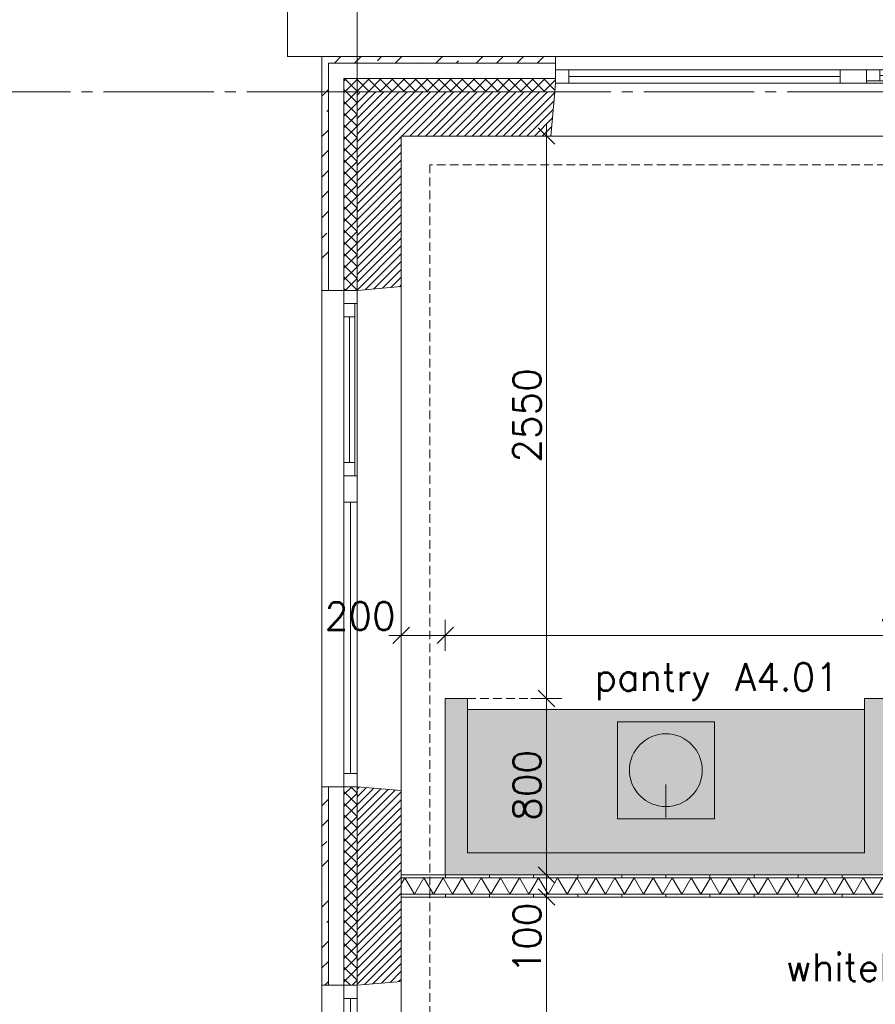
# Model space of a CAD drawing. Header units: millimetres. Extents: x -6136 to 498671, y -8363 to 238556.
# Tile 12 of 47: x -1530 to 2350, y 28264 to 32727. Entities that reach past the tile are written whole.
import ezdxf
from ezdxf.enums import TextEntityAlignment as Align

# ---------------------------------------------------------------- set-up
doc = ezdxf.new("R2010")
doc.units = ezdxf.units.MM
doc.header["$MEASUREMENT"] = 0
doc.linetypes.add('B0204', pattern=[650, 500, -50, 50, -50])
doc.linetypes.add('B0702', pattern=[58.685, 39.06, -19.625001])
for name, color, linetype in [('21 Buitenwanden', 7, 'Continuous'), ('21 Buitenwanden Doorsnede-arcering', 7, 'Continuous'), ('21 Buitenwanden Laagscheidingslijnen', 7, 'Continuous'), ('21 Buitenwanden Ramen', 7, 'Continuous'), ('23 Vloeren', 7, 'Continuous'), ('67 Radiatoren - lijn', 7, 'Continuous'), ('82 Interieur Fase 1', 7, 'Continuous'), ('_ Nieuw Fase 1', 7, 'Continuous'), ('_ Nieuw Fase 1 2D arcering', 7, 'Continuous'), ('_ Nieuw Fase 1 Doorsnede-arcering', 7, 'Continuous'), ('_ Nieuw Fase 1 Laagscheidingslijnen', 7, 'Continuous'), ('_ Nieuw Fase 1 tekst', 7, 'Continuous'), ('A Maatvoering', 7, 'Continuous'), ('A Maatvoering 1_50', 7, 'Continuous'), ('A Stramien', 7, 'Continuous'), ('Z Ruimtebenaming fase 1 Zone omranding', 7, 'Continuous')]:
    doc.layers.add(name, color=color, linetype=linetype)
doc.dimstyles.new('GENERATED_STYLE__1', dxfattribs={"dimtxt": 125, "dimasz": 71.25, "dimexe": 0.18, "dimexo": 0.0625, "dimgap": 0.09, "dimtad": 1, "dimtih": 1, "dimtoh": 1, "dimdec": 0, "dimzin": 0, "dimdsep": 46, "dimtxsty": 'Standard', "dimblk": 'ARROWHEAD_6', "dimblk1": 'ARROWHEAD_6', "dimblk2": 'ARROWHEAD_6', "dimcen": 0.09, "dimse1": 1, "dimse2": 1, "dimclrd": 1, "dimclre": 1, "dimclrt": 9, "dimadec": 0, "dimazin": 0, "dimtfac": 1, "dimtdec": 4, "dimtmove": 0, "dimatfit": 3, "dimfxl": 1, "dimtolj": 1, "dimtzin": 0, "dimarcsym": 0})
doc.dimstyles.new('GENERATED_STYLE__2', dxfattribs={"dimtxt": 125, "dimasz": 71.25, "dimexe": 0.18, "dimexo": 0.0625, "dimgap": 0.09, "dimtad": 1, "dimdec": 0, "dimzin": 0, "dimdsep": 46, "dimtxsty": 'Standard', "dimblk": 'ARROWHEAD_6', "dimblk1": 'ARROWHEAD_6', "dimblk2": 'ARROWHEAD_6', "dimcen": 0.09, "dimse1": 1, "dimse2": 1, "dimclrd": 1, "dimclre": 1, "dimclrt": 9, "dimadec": 0, "dimazin": 0, "dimtfac": 1, "dimtdec": 4, "dimtmove": 0, "dimatfit": 3, "dimfxl": 1, "dimtolj": 1, "dimtzin": 0, "dimarcsym": 0})
doc.dimstyles.new('GENERATED_STYLE__3', dxfattribs={"dimtxt": 125, "dimasz": 71.25, "dimexe": 0.18, "dimexo": 0.0625, "dimgap": 0.09, "dimtad": 1, "dimdec": 0, "dimzin": 0, "dimdsep": 46, "dimtxsty": 'Standard', "dimblk": 'ARROWHEAD_6', "dimblk1": 'ARROWHEAD_6', "dimblk2": 'ARROWHEAD_6', "dimcen": 0.09, "dimse1": 1, "dimse2": 1, "dimclrd": 1, "dimclre": 1, "dimclrt": 9, "dimadec": 0, "dimazin": 0, "dimtfac": 1, "dimtdec": 4, "dimtmove": 2, "dimatfit": 3, "dimfxl": 1, "dimtolj": 1, "dimtzin": 0, "dimarcsym": 0})
pattern_1 = [(45, (0, 0), (-91.9239, 91.9239), []), (45, (-45.96, 45.96), (-91.9239, 91.9239), [97.5, -32.5, 0, -32.5])]
pattern_2 = [(225, (0, 0), (-26.516504, 26.516504), []), (315, (0, 0), (26.516504, 26.516504), [])]
pattern_3 = [(45, (0, 0), (-17.67767, 17.67767), [])]
pattern_4 = [(315, (0, 0), (26.516504, 26.516504), []), (45, (0, 0), (-26.516504, 26.516504), [])]
pattern_5 = [(90, (0, 0), (-200, 0), [])]

# ---------------------------------------------------------------- blocks, each defined once
blk = doc.blocks.new('Slab_1_1', base_point=(200, 32200))
at = {"layer": '23 Vloeren', "color": 1, "linetype": 'Continuous', "lineweight": 0, "flags": 128}
blk.add_lwpolyline([(200, 32200), (200, 7400), (4520, 7400), (4520, 8150), (8080, 8150), (8080, 7400), (12400, 7400), (12400, 22320), (21800, 22320), (21800, 20900), (46600, 20900), (46600, 25220), (45850, 25220), (45850, 28780), (46600, 28780), (46600, 33100), (21800, 33100), (21800, 31600), (12400, 31600), (12400, 28550), (8780, 28550), (8780, 30202.3), (7150, 30202.3), (7150, 32200)], close=True, dxfattribs=at)
blk = doc.blocks.new('Rnx verticaal 23_12')
at = {"layer": '21 Buitenwanden Ramen', "color": 9, "linetype": 'Continuous', "lineweight": 0}
for p, q in [((-675, 60), (675, 60)), ((-675, 30), (-675, 0)), ((-675, 0), (-675, -40)), ((-675, 0), (-675, -40)), ((-555, 0), (555, 0)), ((615, -60), (-615, -60)), ((-696, -300), (675, -300))]:
    blk.add_line(p, q, dxfattribs=at)
at = {"layer": '21 Buitenwanden Ramen', "color": 2, "linetype": 'Continuous', "lineweight": 0}
blk.add_line((-675, 60), (-675, 30), dxfattribs=at)
at = {"layer": '21 Buitenwanden Ramen', "color": 1, "linetype": 'Continuous', "lineweight": 0}
for p, q in [((-675, 0), (-615, 0)), ((-615, 0), (-615, -50)), ((-615, 0), (-555, 0)), ((-615, -50), (-615, 0)), ((-555, 0), (-555, -50)), ((-555, 0), (555, 0)), ((555, -50), (555, 0)), ((555, 0), (615, 0)), ((615, -50), (615, 0)), ((615, 0), (675, 0)), ((615, 0), (615, -50)), ((-675, -40), (-675, -60)), ((-675, -40), (-675, -60)), ((-555, -25), (555, -25)), ((-675, -60), (-678.5, -100)), ((-615, -60), (-675, -60)), ((-615, -50), (-615, -60)), ((-555, -50), (-615, -50)), ((555, -50), (-555, -50)), ((615, -50), (555, -50)), ((615, -60), (615, -50)), ((675, -60), (615, -60)), ((-678.5, -100), (-696, -300))]:
    blk.add_line(p, q, dxfattribs=at)
blk = doc.blocks.new('Rnx verticaal 23_13')
at = {"layer": '21 Buitenwanden Ramen', "color": 9, "linetype": 'Continuous', "lineweight": 0}
for p, q in [((-675, 60), (675, 60)), ((675, 30), (675, 0)), ((675, 0), (675, -40)), ((675, 0), (675, -40)), ((-675, -300), (696, -300))]:
    blk.add_line(p, q, dxfattribs=at)
at = {"layer": '21 Buitenwanden Ramen', "color": 2, "linetype": 'Continuous', "lineweight": 0}
blk.add_line((675, 60), (675, 30), dxfattribs=at)
at = {"layer": '21 Buitenwanden Ramen', "color": 1, "linetype": 'Continuous', "lineweight": 0}
for p, q in [((-675, 0), (-615, 0)), ((-615, 0), (-615, -60)), ((-615, 0), (615, 0)), ((615, -60), (615, 0)), ((615, 0), (675, 0)), ((-615, -30), (615, -30)), ((675, -40), (675, -60)), ((675, -40), (675, -60)), ((-615, -60), (-675, -60)), ((615, -60), (-615, -60)), ((675, -60), (615, -60)), ((675, -60), (678.5, -100)), ((678.5, -100), (696, -300))]:
    blk.add_line(p, q, dxfattribs=at)
blk = doc.blocks.new('Wall_52_1', base_point=(12600, 32400))
at = {"layer": '21 Buitenwanden Doorsnede-arcering', "linetype": 'Continuous', "lineweight": 0, "true_color": 0x000000}
h = blk.add_hatch(dxfattribs=at)
h.set_pattern_fill('160_Natuursteen_0001', color=18, style=0, pattern_type=2)
h.set_pattern_definition(pattern_1)
h.paths.add_polyline_path([(-130, 32530), (-160, 32560), (-160, 32530)])
h = blk.add_hatch(dxfattribs=at)
h.set_pattern_fill('160_Natuursteen_0001', color=18, style=0, pattern_type=2)
h.set_pattern_definition(pattern_1)
h.paths.add_polyline_path([(-130, 32560), (-160, 32560), (-130, 32530)])
h = blk.add_hatch(dxfattribs=at)
h.set_pattern_fill('160_Natuursteen_0001', color=18, style=0, pattern_type=2)
h.set_pattern_definition(pattern_1)
h.paths.add_polyline_path([(-130, 32530), (900, 32530), (900, 32560), (-130, 32560)])
h = blk.add_hatch(dxfattribs=at)
h.set_pattern_fill('415_Isolatie_ruit_0001', color=18, style=0, pattern_type=2)
h.set_pattern_definition(pattern_2)
h.paths.add_polyline_path([(-60, 32400), (0, 32400), (-60, 32460)])
h = blk.add_hatch(dxfattribs=at)
h.set_pattern_fill('415_Isolatie_ruit_0001', color=18, style=0, pattern_type=2)
h.set_pattern_definition(pattern_2)
h.paths.add_polyline_path([(0, 32460), (-60, 32460), (0, 32400)])
h = blk.add_hatch(dxfattribs=at)
h.set_pattern_fill('415_Isolatie_ruit_0001', color=18, style=0, pattern_type=2)
h.set_pattern_definition(pattern_2)
h.paths.add_polyline_path([(0, 32460), (0, 32400), (896.5, 32400), (900, 32440), (900, 32460)])
h = blk.add_hatch(dxfattribs=at)
h.set_pattern_fill('220_Gewapend_beton___pre_2B', color=18, style=0, pattern_type=2)
h.set_pattern_definition(pattern_3)
h.paths.add_polyline_path([(200, 32200), (0, 32400), (0, 32200)])
h = blk.add_hatch(dxfattribs=at)
h.set_pattern_fill('220_Gewapend_beton___pre_2B', color=18, style=0, pattern_type=2)
h.set_pattern_definition(pattern_3)
h.paths.add_polyline_path([(200, 32400), (0, 32400), (200, 32200)])
h = blk.add_hatch(dxfattribs=at)
h.set_pattern_fill('220_Gewapend_beton___pre_2B', color=18, style=0, pattern_type=2)
h.set_pattern_definition(pattern_3)
h.paths.add_polyline_path([(200, 32200), (879, 32200), (896.5, 32400), (200, 32400)])
at = {"layer": '21 Buitenwanden', "color": 2, "linetype": 'Continuous', "lineweight": 0}
blk.add_line((900, 32560), (900, 32530), dxfattribs=at)
at = {"layer": '21 Buitenwanden', "color": 9, "linetype": 'Continuous', "lineweight": 0}
for p, q in [((900, 32530), (900, 32500)), ((900, 32500), (900, 32460))]:
    blk.add_line(p, q, dxfattribs=at)
at = {"layer": '21 Buitenwanden', "color": 1, "linetype": 'Continuous', "lineweight": 0}
for p, q in [((900, 32460), (900, 32440)), ((900, 32440), (896.5, 32400)), ((896.5, 32400), (879, 32200))]:
    blk.add_line(p, q, dxfattribs=at)
at = {"layer": '21 Buitenwanden', "color": 2, "linetype": 'Continuous', "lineweight": 0, "flags": 128}
for points in [[(-160, 32560), (-160, 32530)], [(900, 32560), (-160, 32560)]]:
    blk.add_lwpolyline(points, dxfattribs=at)
at = {"layer": '21 Buitenwanden', "color": 1, "linetype": 'Continuous', "lineweight": 0, "flags": 128}
blk.add_lwpolyline([(200, 32200), (879, 32200)], dxfattribs=at)
at = {"layer": '21 Buitenwanden Laagscheidingslijnen', "color": 2, "linetype": 'Continuous', "lineweight": 0}
for p, q in [((-130, 32530), (-130, 32460)), ((-60, 32530), (-130, 32530)), ((900, 32530), (-60, 32530))]:
    blk.add_line(p, q, dxfattribs=at)
at = {"layer": '21 Buitenwanden Laagscheidingslijnen', "color": 1, "linetype": 'Continuous', "lineweight": 0}
for p, q in [((-60, 32460), (-60, 32400)), ((0, 32460), (-60, 32460)), ((900, 32460), (0, 32460)), ((0, 32400), (0, 32200)), ((200, 32400), (0, 32400)), ((896.5, 32400), (200, 32400))]:
    blk.add_line(p, q, dxfattribs=at)
at = {"layer": '21 Buitenwanden Ramen', "color": 1, "linetype": 'Continuous', "lineweight": 0, "xscale": -1, "zscale": 1000}
for name, p in [('Rnx verticaal 23_13', (1575, 32500)), ('Rnx verticaal 23_12', (2925, 32500))]:
    blk.add_blockref(name, p, dxfattribs=at)
blk = doc.blocks.new('Rnx verticaal 23_2')
at = {"layer": '21 Buitenwanden Ramen', "color": 9, "linetype": 'Continuous', "lineweight": 0}
for p, q in [((-675, 100), (675, 100)), ((675, 70), (675, 0)), ((-675, -260), (692.5, -260))]:
    blk.add_line(p, q, dxfattribs=at)
at = {"layer": '21 Buitenwanden Ramen', "color": 2, "linetype": 'Continuous', "lineweight": 0}
blk.add_line((675, 100), (675, 70), dxfattribs=at)
at = {"layer": '21 Buitenwanden Ramen', "color": 1, "linetype": 'Continuous', "lineweight": 0}
for p, q in [((-675, 0), (-615, 0)), ((-615, 0), (-615, -60)), ((-615, 0), (615, 0)), ((615, -60), (615, 0)), ((615, 0), (675, 0)), ((675, 0), (675, -60)), ((675, 0), (675, -60)), ((-615, -30), (615, -30)), ((-615, -60), (-675, -60)), ((615, -60), (-615, -60)), ((675, -60), (615, -60)), ((675, -60), (692.5, -260))]:
    blk.add_line(p, q, dxfattribs=at)
blk = doc.blocks.new('Rnx verticaal 23_4')
at = {"layer": '21 Buitenwanden Ramen', "color": 9, "linetype": 'Continuous', "lineweight": 0}
for p, q in [((-675, 100), (675, 100)), ((-675, 70), (-675, 0)), ((-615, 0), (615, 0)), ((-615, -30), (615, -30)), ((615, -60), (-615, -60)), ((-692.5, -260), (675, -260))]:
    blk.add_line(p, q, dxfattribs=at)
at = {"layer": '21 Buitenwanden Ramen', "color": 2, "linetype": 'Continuous', "lineweight": 0}
blk.add_line((-675, 100), (-675, 70), dxfattribs=at)
at = {"layer": '21 Buitenwanden Ramen', "color": 1, "linetype": 'Continuous', "lineweight": 0}
for p, q in [((-675, 0), (-615, 0)), ((-675, 0), (-675, -60)), ((-675, 0), (-675, -60)), ((-615, 0), (-615, -60)), ((615, -60), (615, 0)), ((615, 0), (675, 0)), ((-675, -60), (-692.5, -260)), ((-615, -60), (-675, -60)), ((675, -60), (615, -60))]:
    blk.add_line(p, q, dxfattribs=at)
blk = doc.blocks.new('Rnx verticaal 23_6')
at = {"layer": '21 Buitenwanden Ramen', "color": 9, "linetype": 'Continuous', "lineweight": 0}
for p, q in [((-450, 100), (450, 100)), ((450, 70), (450, 0)), ((-450, -260), (467.5, -260))]:
    blk.add_line(p, q, dxfattribs=at)
at = {"layer": '21 Buitenwanden Ramen', "color": 2, "linetype": 'Continuous', "lineweight": 0}
blk.add_line((450, 100), (450, 70), dxfattribs=at)
at = {"layer": '21 Buitenwanden Ramen', "color": 1, "linetype": 'Continuous', "lineweight": 0}
for p, q in [((-450, 0), (-390, 0)), ((-390, 0), (-390, -50)), ((-390, 0), (-330, 0)), ((-390, -50), (-390, 0)), ((-330, 0), (330, 0)), ((-330, 0), (-330, -50)), ((-330, 0), (330, 0)), ((330, -50), (330, 0)), ((330, 0), (390, 0)), ((390, -50), (390, 0)), ((390, 0), (450, 0)), ((390, 0), (390, -50)), ((450, 0), (450, -60)), ((450, 0), (450, -60)), ((-330, -25), (330, -25)), ((-390, -60), (-450, -60)), ((-390, -50), (-390, -60)), ((-330, -50), (-390, -50)), ((390, -60), (-390, -60)), ((330, -50), (-330, -50)), ((390, -50), (330, -50)), ((390, -60), (390, -50)), ((450, -60), (390, -60)), ((450, -60), (467.5, -260))]:
    blk.add_line(p, q, dxfattribs=at)
blk = doc.blocks.new('Wall_54_1', base_point=(0, 7200))
at = {"layer": '21 Buitenwanden Doorsnede-arcering', "linetype": 'Continuous', "lineweight": 0, "true_color": 0x000000}
h = blk.add_hatch(dxfattribs=at)
h.set_pattern_fill('160_Natuursteen_0001', color=18, style=0, pattern_type=2)
h.set_pattern_definition(pattern_1)
h.paths.add_polyline_path([(-130, 32530), (-160, 32530), (-160, 31500), (-130, 31500)])
h = blk.add_hatch(dxfattribs=at)
h.set_pattern_fill('415_Isolatie_ruit_0001', color=18, style=0, pattern_type=2)
h.set_pattern_definition(pattern_4)
h.paths.add_polyline_path([(-60, 32400), (-60, 31500), (0, 31500), (0, 32400)])
h = blk.add_hatch(dxfattribs=at)
h.set_pattern_fill('220_Gewapend_beton___pre_2B', color=18, style=0, pattern_type=2)
h.set_pattern_definition(pattern_3)
h.paths.add_polyline_path([(0, 32200), (0, 31500), (200, 31517.5), (200, 32200)])
h = blk.add_hatch(dxfattribs=at)
h.set_pattern_fill('160_Natuursteen_0001', color=18, style=0, pattern_type=2)
h.set_pattern_definition(pattern_1)
h.paths.add_polyline_path([(-160, 28350), (-130, 28350), (-130, 29250), (-160, 29250)])
h = blk.add_hatch(dxfattribs=at)
h.set_pattern_fill('415_Isolatie_ruit_0001', color=18, style=0, pattern_type=2)
h.set_pattern_definition(pattern_4)
h.paths.add_polyline_path([(0, 29250), (-60, 29250), (-60, 28350), (0, 28350)])
h = blk.add_hatch(dxfattribs=at)
h.set_pattern_fill('220_Gewapend_beton___pre_2B', color=18, style=0, pattern_type=2)
h.set_pattern_definition(pattern_3)
h.paths.add_polyline_path([(0, 28350), (200, 28367.5), (200, 29232.5), (0, 29250)])
at = {"layer": '21 Buitenwanden', "color": 1, "linetype": 'Continuous', "lineweight": 0}
for p, q in [((0, 31500), (200, 31517.5)), ((-60, 31500), (0, 31500)), ((-60, 29250), (0, 29250)), ((0, 29250), (200, 29232.5)), ((-60, 28350), (0, 28350)), ((0, 28350), (200, 28367.5))]:
    blk.add_line(p, q, dxfattribs=at)
at = {"layer": '21 Buitenwanden', "color": 2, "linetype": 'Continuous', "lineweight": 0}
for p, q in [((-160, 31500), (-130, 31500)), ((-160, 29250), (-130, 29250)), ((-160, 28350), (-130, 28350))]:
    blk.add_line(p, q, dxfattribs=at)
at = {"layer": '21 Buitenwanden', "color": 9, "linetype": 'Continuous', "lineweight": 0}
for p, q in [((-130, 31500), (-60, 31500)), ((-130, 29250), (-60, 29250)), ((-130, 28350), (-60, 28350))]:
    blk.add_line(p, q, dxfattribs=at)
at = {"layer": '21 Buitenwanden', "color": 2, "linetype": 'Continuous', "lineweight": 0, "flags": 128}
for points in [[(-160, 32530), (-160, 31500)], [(-160, 29250), (-160, 28350)]]:
    blk.add_lwpolyline(points, dxfattribs=at)
at = {"layer": '21 Buitenwanden', "color": 1, "linetype": 'Continuous', "lineweight": 0, "flags": 128}
for points in [[(200, 31517.5), (200, 32200)], [(200, 28367.5), (200, 29232.5)]]:
    blk.add_lwpolyline(points, dxfattribs=at)
at = {"layer": '21 Buitenwanden Laagscheidingslijnen', "color": 2, "linetype": 'Continuous', "lineweight": 0}
for p, q in [((-130, 32530), (-130, 32460)), ((-130, 32460), (-130, 31500)), ((-130, 29250), (-130, 28350))]:
    blk.add_line(p, q, dxfattribs=at)
at = {"layer": '21 Buitenwanden Laagscheidingslijnen', "color": 1, "linetype": 'Continuous', "lineweight": 0}
for p, q in [((-60, 32460), (-60, 32400)), ((-60, 32400), (-60, 31500)), ((0, 32400), (0, 32200)), ((0, 32200), (0, 31500)), ((-60, 29250), (-60, 28350)), ((0, 29250), (0, 28350))]:
    blk.add_line(p, q, dxfattribs=at)
at = {"layer": '21 Buitenwanden Ramen', "color": 1, "linetype": 'Continuous', "lineweight": 0, "zscale": 1000, "rotation": 90}
for name, p in [('Rnx verticaal 23_6', (-60, 31050)), ('Rnx verticaal 23_4', (-60, 29925)), ('Rnx verticaal 23_2', (-60, 27675))]:
    blk.add_blockref(name, p, dxfattribs=at)
blk = doc.blocks.new('*X359')
at = {"layer": '_ Nieuw Fase 1 Doorsnede-arcering', "color": 7, "linetype": 'Continuous', "lineweight": 0}
for p, q in [((200, 28808.9), (216.5, 28837.5)), ((259.8, 28762.5), (216.5, 28837.5)), ((259.8, 28762.5), (303.1, 28837.5)), ((346.4, 28762.5), (303.1, 28837.5)), ((346.4, 28762.5), (389.7, 28837.5)), ((433, 28762.5), (389.7, 28837.5)), ((433, 28762.5), (476.3, 28837.5)), ((519.6, 28762.5), (476.3, 28837.5)), ((519.6, 28762.5), (562.9, 28837.5)), ((606.2, 28762.5), (562.9, 28837.5)), ((606.2, 28762.5), (649.5, 28837.5)), ((692.8, 28762.5), (649.5, 28837.5)), ((692.8, 28762.5), (736.1, 28837.5)), ((779.4, 28762.5), (736.1, 28837.5)), ((779.4, 28762.5), (822.7, 28837.5)), ((866, 28762.5), (822.7, 28837.5)), ((866, 28762.5), (909.3, 28837.5)), ((952.6, 28762.5), (909.3, 28837.5)), ((952.6, 28762.5), (995.9, 28837.5)), ((1039.2, 28762.5), (995.9, 28837.5)), ((1039.2, 28762.5), (1082.5, 28837.5)), ((1125.8, 28762.5), (1082.5, 28837.5)), ((1125.8, 28762.5), (1169.1, 28837.5)), ((1212.4, 28762.5), (1169.1, 28837.5)), ((1212.4, 28762.5), (1255.7, 28837.5)), ((1299, 28762.5), (1255.7, 28837.5)), ((1299, 28762.5), (1342.3, 28837.5)), ((1385.6, 28762.5), (1342.3, 28837.5)), ((1385.6, 28762.5), (1428.9, 28837.5)), ((1472.2, 28762.5), (1428.9, 28837.5)), ((1472.2, 28762.5), (1515.5, 28837.5)), ((1558.8, 28762.5), (1515.5, 28837.5)), ((1558.8, 28762.5), (1602.1, 28837.5)), ((1645.4, 28762.5), (1602.1, 28837.5)), ((1645.4, 28762.5), (1688.7, 28837.5)), ((1732.1, 28762.5), (1688.7, 28837.5)), ((1732.1, 28762.5), (1775.4, 28837.5)), ((1818.7, 28762.5), (1775.4, 28837.5)), ((1818.7, 28762.5), (1862, 28837.5)), ((1905.3, 28762.5), (1862, 28837.5)), ((1905.3, 28762.5), (1948.6, 28837.5)), ((1991.9, 28762.5), (1948.6, 28837.5)), ((1991.9, 28762.5), (2035.2, 28837.5)), ((2078.5, 28762.5), (2035.2, 28837.5)), ((2078.5, 28762.5), (2121.8, 28837.5)), ((2165.1, 28762.5), (2121.8, 28837.5)), ((2165.1, 28762.5), (2208.4, 28837.5)), ((2251.7, 28762.5), (2208.4, 28837.5)), ((2251.7, 28762.5), (2295, 28837.5)), ((2338.3, 28762.5), (2295, 28837.5)), ((2338.3, 28762.5), (2381.6, 28837.5)), ((2424.9, 28762.5), (2381.6, 28837.5)), ((2424.9, 28762.5), (2468.2, 28837.5)), ((2511.5, 28762.5), (2468.2, 28837.5)), ((2511.5, 28762.5), (2554.8, 28837.5)), ((2598.1, 28762.5), (2554.8, 28837.5)), ((2598.1, 28762.5), (2641.4, 28837.5)), ((2684.7, 28762.5), (2641.4, 28837.5)), ((2684.7, 28762.5), (2728, 28837.5)), ((2771.3, 28762.5), (2728, 28837.5)), ((2771.3, 28762.5), (2814.6, 28837.5)), ((2857.9, 28762.5), (2814.6, 28837.5)), ((2857.9, 28762.5), (2901.2, 28837.5)), ((2944.5, 28762.5), (2901.2, 28837.5)), ((2944.5, 28762.5), (2987.8, 28837.5)), ((3031.1, 28762.5), (2987.8, 28837.5)), ((3031.1, 28762.5), (3074.4, 28837.5)), ((3117.7, 28762.5), (3074.4, 28837.5)), ((3117.7, 28762.5), (3161, 28837.5)), ((3204.3, 28762.5), (3161, 28837.5)), ((3204.3, 28762.5), (3247.6, 28837.5)), ((3290.9, 28762.5), (3247.6, 28837.5)), ((3290.9, 28762.5), (3334.2, 28837.5)), ((3377.5, 28762.5), (3334.2, 28837.5)), ((3377.5, 28762.5), (3420.8, 28837.5)), ((3464.1, 28762.5), (3420.8, 28837.5)), ((3464.1, 28762.5), (3507.4, 28837.5)), ((3550.7, 28762.5), (3507.4, 28837.5)), ((3550.7, 28762.5), (3594, 28837.5)), ((3637.3, 28762.5), (3594, 28837.5)), ((3637.3, 28762.5), (3680.6, 28837.5)), ((3723.9, 28762.5), (3680.6, 28837.5)), ((3723.9, 28762.5), (3767.2, 28837.5)), ((3810.5, 28762.5), (3767.2, 28837.5)), ((3810.5, 28762.5), (3853.8, 28837.5)), ((3897.1, 28762.5), (3853.8, 28837.5)), ((3897.1, 28762.5), (3940.4, 28837.5)), ((3983.7, 28762.5), (3940.4, 28837.5)), ((3983.7, 28762.5), (4027, 28837.5)), ((4070.3, 28762.5), (4027, 28837.5)), ((4070.3, 28762.5), (4113.6, 28837.5)), ((4156.9, 28762.5), (4113.6, 28837.5)), ((4156.9, 28762.5), (4200.2, 28837.5)), ((4243.5, 28762.5), (4200.2, 28837.5)), ((4243.5, 28762.5), (4286.8, 28837.5)), ((4330.1, 28762.5), (4286.8, 28837.5)), ((4330.1, 28762.5), (4373.4, 28837.5)), ((4416.7, 28762.5), (4373.4, 28837.5)), ((4416.7, 28762.5), (4460, 28837.5)), ((4503.3, 28762.5), (4460, 28837.5)), ((4503.3, 28762.5), (4546.6, 28837.5)), ((4589.9, 28762.5), (4546.6, 28837.5)), ((4589.9, 28762.5), (4633.2, 28837.5)), ((4676.5, 28762.5), (4633.2, 28837.5)), ((4676.5, 28762.5), (4719.8, 28837.5)), ((4750, 28785.3), (4719.8, 28837.5))]:
    blk.add_line(p, q, dxfattribs=at)
blk = doc.blocks.new('Wall_93_1', base_point=(200.000012, 28800))
at = {"layer": '_ Nieuw Fase 1 Doorsnede-arcering', "linetype": 'Continuous', "lineweight": 0, "true_color": 0x000000}
h = blk.add_hatch(dxfattribs=at)
h.set_pattern_fill('930_Lijnen_vert_200_0001', color=18, style=0, pattern_type=2)
h.set_pattern_definition(pattern_5)
h.paths.add_polyline_path([(4750.000012, 28850), (200.000012, 28850), (200.000012, 28837.5), (4750.000012, 28837.5)])
h = blk.add_hatch(dxfattribs=at)
h.set_pattern_fill('930_Lijnen_vert_200_0001', color=18, style=0, pattern_type=2)
h.set_pattern_definition(pattern_5)
h.paths.add_polyline_path([(200.000012, 28750), (4750.000012, 28750), (4750.000012, 28762.5), (200.000012, 28762.5)])
at = {"layer": '_ Nieuw Fase 1', "color": 1, "linetype": 'Continuous', "lineweight": 0, "flags": 128}
for points in [[(4750.000012, 28850), (200.000012, 28850)], [(200.000012, 28850), (200.000012, 28750)], [(4750.000012, 28750), (4750.000012, 28850)], [(200.000012, 28750), (4750.000012, 28750)]]:
    blk.add_lwpolyline(points, dxfattribs=at)
at = {"layer": '_ Nieuw Fase 1 Laagscheidingslijnen', "color": 1, "linetype": 'Continuous', "lineweight": 0}
for p, q in [((4750.000012, 28837.5), (200.000012, 28837.5)), ((200.000012, 28762.5), (4750.000012, 28762.5))]:
    blk.add_line(p, q, dxfattribs=at)
at = {"layer": '_ Nieuw Fase 1', "color": 1, "lineweight": 0}
blk.add_blockref('*X359', (0, 0), dxfattribs=at)
blk = doc.blocks.new('Wall_107_1', base_point=(450.000012, 28900))
at = {"layer": '_ Nieuw Fase 1 Doorsnede-arcering', "linetype": 'Continuous', "lineweight": 0, "true_color": 0xe89b00}
for points in [[(500.000012, 28950), (400.000012, 28950), (400.000012, 28850)], [(500.000012, 28950), (400.000012, 28850), (500.000012, 28850)], [(500.000012, 28850), (4650, 28850), (4650, 28950), (500.000012, 28950)], [(4650, 28950), (4750, 28850), (4750, 28950)], [(4650, 28950), (4650, 28850), (4750, 28850)]]:
    blk.add_hatch(color=42, dxfattribs=at).paths.add_polyline_path(points)
at = {"layer": '_ Nieuw Fase 1', "color": 1, "linetype": 'Continuous', "lineweight": 0, "flags": 128}
for points in [[(400.000012, 28850), (400.000012, 28950)], [(2300.000012, 28950), (500.000012, 28950)], [(4650, 28950), (2400.000012, 28950)], [(4750, 28850), (4750, 28950)], [(400.000012, 28850), (4750, 28850)]]:
    blk.add_lwpolyline(points, dxfattribs=at)
blk = doc.blocks.new('Wall_108_1', base_point=(450.000012, 29650))
at = {"layer": '_ Nieuw Fase 1 Doorsnede-arcering', "linetype": 'Continuous', "lineweight": 0, "true_color": 0xe89b00}
blk.add_hatch(color=42, dxfattribs=at).paths.add_polyline_path([(500.000012, 28950), (500.000012, 29650), (400.000012, 29650), (400.000012, 28950)])
at = {"layer": '_ Nieuw Fase 1', "color": 1, "linetype": 'Continuous', "lineweight": 0, "flags": 128}
for points in [[(400.000012, 29650), (400.000012, 28950)], [(500.000012, 29650), (400.000012, 29650)], [(500.000012, 28950), (500.000012, 29650)]]:
    blk.add_lwpolyline(points, dxfattribs=at)
blk = doc.blocks.new('Wall_110_1', base_point=(2350.000012, 29650))
at = {"layer": '_ Nieuw Fase 1 Doorsnede-arcering', "linetype": 'Continuous', "lineweight": 0, "true_color": 0xe89b00}
blk.add_hatch(color=42, dxfattribs=at).paths.add_polyline_path([(2300.000012, 29650), (2300.000012, 28950), (2400.000012, 28950), (2400.000012, 29650)])
at = {"layer": '_ Nieuw Fase 1', "color": 1, "linetype": 'Continuous', "lineweight": 0, "flags": 128}
for points in [[(2300.000012, 29650), (2300.000012, 28950)], [(2400.000012, 29650), (2300.000012, 29650)], [(2400.000012, 28950), (2400.000012, 29650)]]:
    blk.add_lwpolyline(points, dxfattribs=at)
blk = doc.blocks.new('*D416')
at = {"layer": 'A Maatvoering', "color": 1, "linetype": 'Continuous', "lineweight": 0}
for p, q in [((200, 29866), (200, 30006.7)), ((400, 29866), (400, 30006.7)), ((237.5, 29973.8), (162.5, 29898.8)), ((437.5, 29973.8), (362.5, 29898.8)), ((143.8, 29936.3), (200, 29936.3)), ((200, 29936.3), (400, 29936.3)), ((400, 29936.3), (4750, 29936.3))]:
    blk.add_line(p, q, dxfattribs=at)
at = {"layer": 'A Maatvoering', "color": 9, "lineweight": 0, "insert": (-146.6, 29961.3), "char_height": 125, "attachment_point": 7}
blk.add_mtext('\\A1;{\\pql;\\Ftxt.shx;200}', dxfattribs=at)
blk = doc.blocks.new('ARROWHEAD_6')
at = {"color": 0, "linetype": 'Continuous', "lineweight": 0}
for p, q in [((0, 0), (-1, 0)), ((-0.5, -0.5), (0.5, 0.5))]:
    blk.add_line(p, q, dxfattribs=at)
blk = doc.blocks.new('*D418')
at = {"layer": 'A Maatvoering', "color": 1, "linetype": 'Continuous', "lineweight": 0}
for p, q in [((4750, 29866), (4750, 30006.7)), ((437.5, 29973.8), (362.5, 29898.8)), ((4787.5, 29973.8), (4712.5, 29898.8)), ((400, 29936.3), (4750, 29936.3))]:
    blk.add_line(p, q, dxfattribs=at)
at = {"layer": 'A Maatvoering', "color": 9, "lineweight": 0, "insert": (2368.9, 29961.3), "char_height": 125, "attachment_point": 7}
blk.add_mtext('\\A1;{\\pql;\\Ftxt.shx;4350}', dxfattribs=at)
blk = doc.blocks.new('*D557')
at = {"layer": 'A Maatvoering', "color": 1, "linetype": 'Continuous', "lineweight": 0}
for p, q in [((200, 28099.6), (200, 28240.2)), ((5400, 28099.6), (5400, 28240.2)), ((143.8, 28169.9), (200, 28169.9)), ((237.5, 28207.4), (162.5, 28132.4)), ((200, 28169.9), (5400, 28169.9)), ((5437.5, 28207.4), (5362.5, 28132.4))]:
    blk.add_line(p, q, dxfattribs=at)
at = {"layer": 'A Maatvoering', "color": 9, "lineweight": 0, "insert": (2593.9, 28194.9), "char_height": 125, "attachment_point": 7}
blk.add_mtext('\\A1;{\\pql;\\Ftxt.shx;5200}', dxfattribs=at)
blk = doc.blocks.new('Standard grid marker')
at = {"layer": 'A Stramien', "color": 9, "linetype": 'B0204', "lineweight": 0}
for q in [(0, 0), (67800, 0)]:
    blk.add_line((3000, 0), q, dxfattribs=at)
blk.add_point((3000, 0), dxfattribs=at)
blk.add_point((3000, 0), dxfattribs=at)
at = {"layer": 'A Stramien', "color": 2, "lineweight": 0}
for tag, p in [('AC_MarkerText_1_0', (-175, -4.6)), ('AC_MarkerText_1_1', (70975, -4.6))]:
    blk.add_attdef(tag, text='', height=175, dxfattribs=at).set_placement(p, align=Align.MIDDLE_CENTER)
blk = doc.blocks.new('Standard grid marker_2')
at = {"layer": 'A Stramien', "color": 9, "linetype": 'B0204', "lineweight": 0}
blk.add_line((3000, 0), (37200, 0), dxfattribs=at)
at = {"layer": 'A Stramien', "color": 2, "lineweight": 0}
for tag, p in [('AC_MarkerText_1_0', (-175, -4.6)), ('AC_MarkerText_1_1', (40375, -4.6))]:
    blk.add_attdef(tag, text='', height=175, rotation=90, dxfattribs=at).set_placement(p, align=Align.MIDDLE_CENTER)
blk = doc.blocks.new('Ontwerp wasbak 23 KM')
at = {"layer": '_ Nieuw Fase 1', "color": 1, "linetype": 'Continuous', "lineweight": 0}
blk.add_line((220, 285), (220, 435), dxfattribs=at)
at = {"layer": '_ Nieuw Fase 1', "color": 1, "linetype": 'Continuous', "lineweight": 0, "flags": 128}
blk.add_lwpolyline([(0, 0), (440, 0), (440, 440), (0, 440)], close=True, dxfattribs=at)
at = {"layer": '_ Nieuw Fase 1', "color": 1, "linetype": 'Continuous', "lineweight": 0}
blk.add_circle((220, 220), 165, dxfattribs=at)
blk = doc.blocks.new('*D598')
at = {"layer": 'A Maatvoering', "color": 1, "linetype": 'Continuous', "lineweight": 0}
for p, q in [((928.7, 28750), (788.1, 28750)), ((820.9, 28787.5), (895.9, 28712.5)), ((858.4, 21650), (858.4, 28750)), ((928.7, 21650), (788.1, 21650)), ((820.9, 21687.5), (895.9, 21612.5))]:
    blk.add_line(p, q, dxfattribs=at)
at = {"layer": 'A Maatvoering', "color": 9, "lineweight": 0, "char_height": 125, "attachment_point": 7, "rotation": 90}
for s, insert in [('\\A1;{\\pql;\\Ftxt.shx;100}', (833.4, 28403.4)), ('\\A1;{\\pql;\\Ftxt.shx;7100}', (833.4, 24839.4))]:
    blk.add_mtext(s, dxfattribs=dict(at, insert=insert))
blk = doc.blocks.new('*D599')
at = {"layer": 'A Maatvoering', "color": 1, "linetype": 'Continuous', "lineweight": 0}
for p, q in [((820.9, 28887.5), (895.9, 28812.5)), ((928.7, 28850), (788.1, 28850)), ((858.4, 28750), (858.4, 28850)), ((928.7, 28750), (788.1, 28750)), ((820.9, 28787.5), (895.9, 28712.5))]:
    blk.add_line(p, q, dxfattribs=at)
blk = doc.blocks.new('*D600')
at = {"layer": 'A Maatvoering', "color": 1, "linetype": 'Continuous', "lineweight": 0}
for p, q in [((820.9, 29687.5), (895.9, 29612.5)), ((928.7, 29650), (788.1, 29650)), ((858.4, 28850), (858.4, 29650)), ((820.9, 28887.5), (895.9, 28812.5)), ((928.7, 28850), (788.1, 28850))]:
    blk.add_line(p, q, dxfattribs=at)
at = {"layer": 'A Maatvoering', "color": 9, "lineweight": 0, "insert": (833.4, 29095.5), "char_height": 125, "attachment_point": 7, "rotation": 90}
blk.add_mtext('\\A1;{\\pql;\\Ftxt.shx;800}', dxfattribs=at)
blk = doc.blocks.new('*D601')
at = {"layer": 'A Maatvoering', "color": 1, "linetype": 'Continuous', "lineweight": 0}
for p, q in [((895.9, 32162.5), (820.9, 32237.5)), ((858.4, 32200), (858.4, 32256.2)), ((928.7, 32200), (788.1, 32200)), ((858.4, 29650), (858.4, 32200)), ((820.9, 29687.5), (895.9, 29612.5)), ((928.7, 29650), (788.1, 29650))]:
    blk.add_line(p, q, dxfattribs=at)
at = {"layer": 'A Maatvoering', "color": 9, "lineweight": 0, "insert": (833.4, 30718.9), "char_height": 125, "attachment_point": 7, "rotation": 90}
blk.add_mtext('\\A1;{\\pql;\\Ftxt.shx;2550}', dxfattribs=at)
blk = doc.blocks.new('*D612')
at = {"layer": 'A Maatvoering', "color": 1, "linetype": 'Continuous', "lineweight": 0}
for p, q in [((4424.5, 28750), (4283.8, 28750)), ((4316.7, 28787.5), (4391.7, 28712.5)), ((4354.2, 21650), (4354.2, 28750)), ((4424.5, 21650), (4283.8, 21650)), ((4316.7, 21687.5), (4391.7, 21612.5))]:
    blk.add_line(p, q, dxfattribs=at)
at = {"layer": 'A Maatvoering', "color": 9, "lineweight": 0, "char_height": 125, "attachment_point": 7, "rotation": 90}
for s, insert in [('\\A1;{\\pql;\\Ftxt.shx;100}', (4329.2, 28403.4)), ('\\A1;{\\pql;\\Ftxt.shx;7100}', (4329.2, 24839.4))]:
    blk.add_mtext(s, dxfattribs=dict(at, insert=insert))
blk = doc.blocks.new('*D613')
at = {"layer": 'A Maatvoering', "color": 1, "linetype": 'Continuous', "lineweight": 0}
for p, q in [((4316.7, 28887.5), (4391.7, 28812.5)), ((4424.5, 28850), (4283.8, 28850)), ((4354.2, 28750), (4354.2, 28850)), ((4424.5, 28750), (4283.8, 28750)), ((4316.7, 28787.5), (4391.7, 28712.5))]:
    blk.add_line(p, q, dxfattribs=at)
blk = doc.blocks.new('*D614')
at = {"layer": 'A Maatvoering', "color": 1, "linetype": 'Continuous', "lineweight": 0}
for p, q in [((4316.7, 29687.5), (4391.7, 29612.5)), ((4424.5, 29650), (4283.8, 29650)), ((4354.2, 28850), (4354.2, 29650)), ((4316.7, 28887.5), (4391.7, 28812.5)), ((4424.5, 28850), (4283.8, 28850))]:
    blk.add_line(p, q, dxfattribs=at)
at = {"layer": 'A Maatvoering', "color": 9, "lineweight": 0, "insert": (4329.2, 29095.5), "char_height": 125, "attachment_point": 7, "rotation": 90}
blk.add_mtext('\\A1;{\\pql;\\Ftxt.shx;800}', dxfattribs=at)
blk = doc.blocks.new('*D615')
at = {"layer": 'A Maatvoering', "color": 1, "linetype": 'Continuous', "lineweight": 0}
for p, q in [((4391.7, 32162.5), (4316.7, 32237.5)), ((4354.2, 32200), (4354.2, 32256.2)), ((4424.5, 32200), (4283.8, 32200)), ((4354.2, 29650), (4354.2, 32200)), ((4316.7, 29687.5), (4391.7, 29612.5)), ((4424.5, 29650), (4283.8, 29650))]:
    blk.add_line(p, q, dxfattribs=at)
at = {"layer": 'A Maatvoering', "color": 9, "lineweight": 0, "insert": (4346.7, 30371.6), "char_height": 125, "attachment_point": 7, "rotation": 90}
blk.add_mtext('\\A1;{\\pql;\\Ftxt.shx;2550}', dxfattribs=at)

msp = doc.modelspace()

# ---------------------------------------------------------------- hatches: boundary and pattern name
at = {"layer": '_ Nieuw Fase 1 2D arcering', "linetype": 'Continuous', "lineweight": 0}
msp.add_hatch(color=255, dxfattribs=at).paths.add_polyline_path([(500, 29600), (500, 28950), (2300, 28950), (2300, 29600)])

# ---------------------------------------------------------------- linework, layer by layer
at = {"layer": '23 Vloeren', "color": 1, "linetype": 'Continuous', "lineweight": 0}
msp.add_lwpolyline([(-160, 32560), (-315, 32560), (-315, 34515), (12915, 34515), (12915, 32560), (12760, 32560)], dxfattribs=at)
at = {"layer": '67 Radiatoren - lijn', "color": 9, "linetype": 'B0702', "lineweight": 0}
msp.add_lwpolyline([(7150, 32070), (330, 32070), (330, 7530), (4550, 7530)], dxfattribs=at)
at = {"layer": '_ Nieuw Fase 1 2D arcering', "color": 1, "linetype": 'Continuous', "lineweight": 0, "flags": 128}
msp.add_lwpolyline([(500, 29600), (500, 28950), (2300, 28950), (2300, 29600)], close=True, dxfattribs=at)
at = {"layer": 'A Maatvoering 1_50', "color": 9, "linetype": 'B0702', "lineweight": 0}
msp.add_line((500, 29650), (858.4, 29650), dxfattribs=at)
at = {"layer": 'Z Ruimtebenaming fase 1 Zone omranding', "color": 7, "linetype": 'Continuous', "lineweight": 0, "flags": 128}
for points in [[(200, 32200), (200, 28850), (7150, 28850), (7150, 32200)], [(200, 21650), (5350, 21650), (5350, 28750), (200, 28750)]]:
    msp.add_lwpolyline(points, close=True, dxfattribs=at)

# ---------------------------------------------------------------- block references
at = {"layer": '21 Buitenwanden', "color": 1, "lineweight": 0}
for name, p in [('Wall_52_1', (12600, 32400)), ('Wall_54_1', (0, 7200))]:
    msp.add_blockref(name, p, dxfattribs=at)
at = {"layer": '23 Vloeren', "color": 1, "linetype": 'Continuous', "lineweight": 0}
msp.add_blockref('Slab_1_1', (200, 32200), dxfattribs=at)
at = {"layer": '_ Nieuw Fase 1', "color": 1, "lineweight": 0}
for name, p in [('Wall_108_1', (450, 29650)), ('Wall_110_1', (2350, 29650)), ('Wall_107_1', (450, 28900)), ('Wall_93_1', (200, 28800))]:
    msp.add_blockref(name, p, dxfattribs=at)
at = {"layer": '_ Nieuw Fase 1', "color": 1, "linetype": 'Continuous', "lineweight": 0, "zscale": 1000, "rotation": 180}
msp.add_blockref('Ontwerp wasbak 23 KM', (1620, 29545), dxfattribs=at)
at = {"layer": 'A Stramien', "color": 1, "linetype": 'Continuous', "lineweight": 0, "zscale": 1000, "rotation": 270}
msp.add_blockref('Standard grid marker_2', (0, 37200), dxfattribs=at)
at = {"layer": 'A Stramien', "color": 1, "linetype": 'Continuous', "lineweight": 0, "zscale": 1000}
msp.add_blockref('Standard grid marker', (-3000, 32400), dxfattribs=at)

# ---------------------------------------------------------------- texts
at = {"layer": '82 Interieur Fase 1', "color": 9, "linetype": 'Continuous', "lineweight": 0, "insert": (1630.6, 29643.2), "char_height": 125, "attachment_point": 8}
msp.add_mtext('\\A1;{\\pqc;\\Ftxt.shx;pantry\\Ftxt.shx; A4.01}', dxfattribs=at)
at = {"layer": '_ Nieuw Fase 1 tekst', "color": 9, "linetype": 'Continuous', "lineweight": 0, "insert": (2660.7, 28431.3), "char_height": 125, "attachment_point": 5}
msp.add_mtext('\\A1;{\\pqc;\\Ftxt.shx;whiteboard wand}', dxfattribs=at)

# ---------------------------------------------------------------- dimensions: what is measured, and where the dimension line sits
at = {"layer": 'A Maatvoering', "color": 1, "linetype": 'Continuous', "lineweight": 0}
for base, p1, p2, dimstyle, picture, middle in [((858.4, 32200), (400, 29650), (900, 32200), 'GENERATED_STYLE__2', '*D601', (770.9, 30909.5)), ((4354.2, 32200), (400, 29650), (900, 32200), 'GENERATED_STYLE__3', '*D615', (4284.2, 30562.2)), ((858.4, 29650), (200, 28850), (400, 29650), 'GENERATED_STYLE__2', '*D600', (770.9, 29238.4)), ((4354.2, 29650), (200, 28850), (400, 29650), 'GENERATED_STYLE__2', '*D614', (4266.7, 29238.4)), ((858.4, 28850), (200, 28750), (200, 28850), 'GENERATED_STYLE__2', '*D599', (770.9, 28546.4)), ((4354.2, 28850), (200, 28750), (200, 28850), 'GENERATED_STYLE__2', '*D613', (4266.7, 28546.4)), ((858.4, 28750), (200, 21650), (200, 28750), 'GENERATED_STYLE__2', '*D598', (770.9, 25030)), ((4354.2, 28750), (200, 21650), (200, 28750), 'GENERATED_STYLE__2', '*D612', (4266.7, 25030))]:
    dim = msp.add_linear_dim(base=base, p1=p1, p2=p2, angle=90, dimstyle=dimstyle, dxfattribs=at)
    dim.commit()
    dim.dimension.update_dxf_attribs({"geometry": picture, "text_midpoint": middle, "dimtype": 160, "text_rotation": 90})
for base, p1, p2, picture, middle in [((400, 29936.3), (200, 29250), (400, 29650), '*D416', (-3.6, 30023.8)), ((4750, 29936.3), (400, 29650), (4750, 29650), '*D418', (2559.5, 30023.8)), ((5400, 28169.9), (200, 25650), (5400, 24300), '*D557', (2784.5, 28257.4))]:
    dim = msp.add_linear_dim(base=base, p1=p1, p2=p2, dimstyle='GENERATED_STYLE__1', dxfattribs=at)
    dim.commit()
    dim.dimension.update_dxf_attribs({"geometry": picture, "text_midpoint": middle, "dimtype": 160})

doc.saveas('drawing.dxf')
